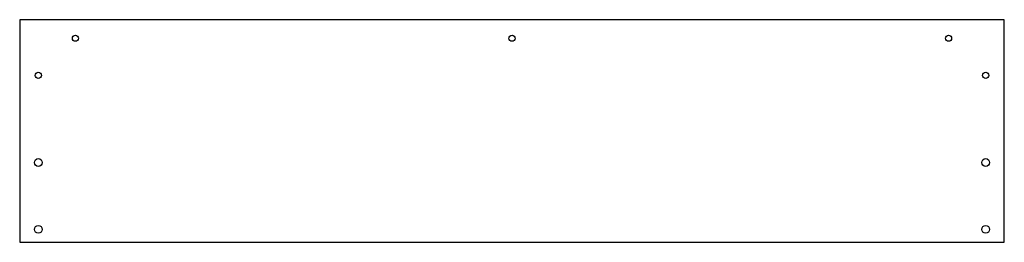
# Model space of a CAD drawing. Header units: millimetres. Extents: x -265 to 265, y 55 to 175.
import ezdxf

# ---------------------------------------------------------------- set-up
doc = ezdxf.new("R2010")
doc.units = ezdxf.units.MM
doc.layers.get('0').update_dxf_attribs({"linetype": 'CONTINUOUS'})

msp = doc.modelspace()

# ---------------------------------------------------------------- linework, layer by layer
msp.add_lwpolyline([(-265, 55), (265, 55), (265, 175), (-265, 175)], close=True)
msp.add_lwpolyline([(-265, 55), (265, 55), (265, 175), (-265, 175)], close=True)
for centre, radius in [((-235, 165), 1.65), ((-235, 165), 1.65), ((0, 165), 1.65), ((0, 165), 1.65), ((235, 165), 1.65), ((235, 165), 1.65), ((-255, 145), 1.65), ((-255, 145), 1.65), ((255, 145), 1.65), ((255, 145), 1.65), ((-255, 98), 2.1), ((-255, 98), 2.1), ((255, 98), 2.1), ((255, 98), 2.1), ((-255, 62), 2.1), ((-255, 62), 2.1), ((255, 62), 2.1), ((255, 62), 2.1)]:
    msp.add_circle(centre, radius)

doc.saveas('drawing.dxf')
